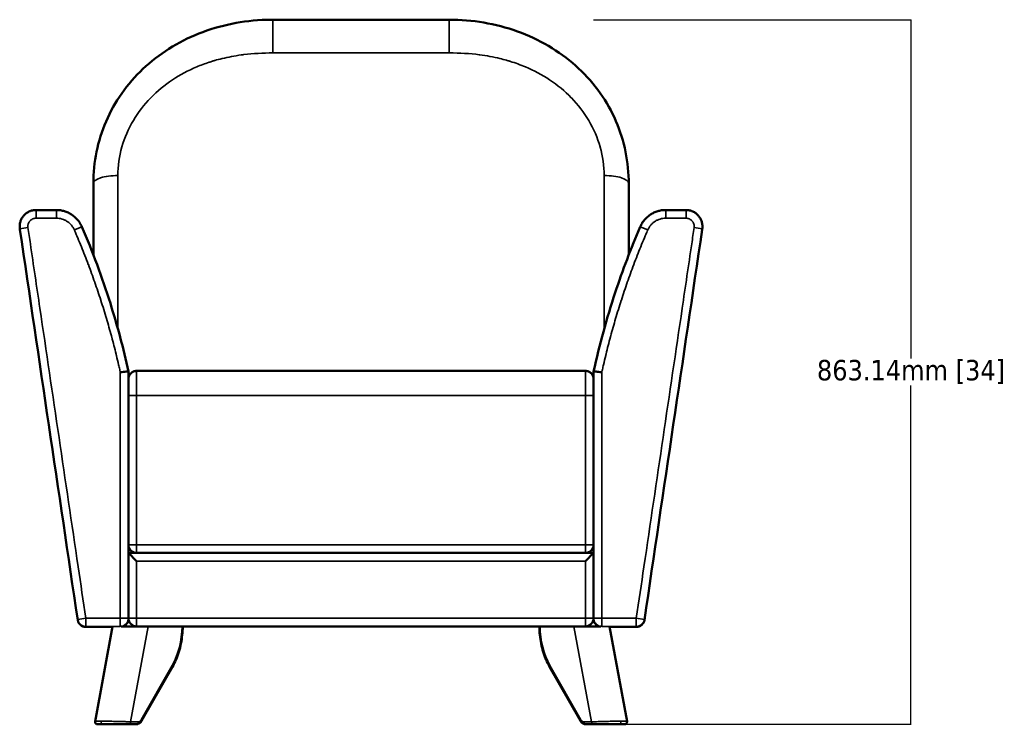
# Model space of a CAD drawing. Header units: millimetres. Extents: x -1141 to 1530, y 467 to 3069.
# Tile 1 of 6: x -1141 to 65, y 467 to 1331. Entities that reach past the tile are written whole.
import ezdxf

# ---------------------------------------------------------------- set-up
doc = ezdxf.new("R2010")
doc.units = ezdxf.units.MM
doc.layers.add('Visible (ANSI)', color=7, linetype='Continuous', lineweight=50)
doc.layers.add('Visible Narrow (ANSI)', color=7, linetype='Continuous', lineweight=35)
doc.styles.get("Standard").update_dxf_attribs({"font": 'tahoma.ttf'})
doc.dimstyles.get("Standard").update_dxf_attribs({"dimtxt": 25, "dimasz": 0.18, "dimexe": 0.18, "dimexo": 0.0625, "dimgap": 0.09, "dimtad": 0, "dimtih": 1, "dimtoh": 1, "dimzin": 0, "dimdsep": 46, "dimtxsty": 'Standard', "dimcen": 0.09, "dimadec": 0, "dimazin": 0, "dimtfac": 1, "dimtofl": 0, "dimtmove": 0, "dimatfit": 3, "dimfxl": 1, "dimtolj": 1, "dimtzin": 0, "dimarcsym": 0})

# ---------------------------------------------------------------- blocks, each defined once
blk = doc.blocks.new('*D5')
at = {"color": 0, "lineweight": -2, "transparency": 16777216}
for p, q in [((-438.3, 1330.6), (-48.9, 1330.6)), ((-49.1, 1330.4), (-49.1, 915.4)), ((-49.1, 467.6), (-49.1, 882.5)), ((-438.3, 467.4), (-48.9, 467.4))]:
    blk.add_line(p, q, dxfattribs=at)
at = {"color": 0, "transparency": 16777216}
for points in [[(-49.1, 1330.4), (-49.1, 1330.4), (-49.1, 1330.6)], [(-49.1, 467.6), (-49.1, 467.6), (-49.1, 467.4)]]:
    blk.add_solid(points, dxfattribs=at)
at = {"layer": 'Defpoints', "color": 0, "transparency": 16777216}
for p in [(-438.3, 1330.6), (-49.1, 1330.6), (-438.3, 467.4)]:
    blk.add_point(p, dxfattribs=at)
at = {"color": 0, "transparency": 16777216, "insert": (-49.1, 899), "char_height": 25, "attachment_point": 5}
blk.add_mtext('\\A1;863.14mm [34]', dxfattribs=at)

msp = doc.modelspace()

# ---------------------------------------------------------------- linework, layer by layer
at = {"layer": 'Visible (ANSI)'}
for p, q in [((-615.032, 1330.56), (-831.058, 1330.56)), ((-1051.058, 1042.419), (-1051.058, 1129.998)), ((-395.032, 1129.998), (-395.032, 1042.419)), ((-1141.346, 1076.298), (-1141.355, 1077.071)), ((-304.744, 1076.298), (-304.735, 1077.071)), ((-1008.045, 899.774), (-1008.045, 597.41)), ((-998.045, 900.313), (-448.045, 900.313)), ((-438.045, 899.774), (-438.045, 597.41)), ((-1008.045, 687.421), (-1008.045, 870.313)), ((-438.045, 870.313), (-438.045, 687.421)), ((-998.045, 667.421), (-1008.045, 677.421)), ((-1008.045, 677.421), (-438.045, 677.421)), ((-1008.045, 597.421), (-1008.045, 677.421)), ((-448.045, 677.421), (-998.045, 677.421)), ((-448.045, 667.421), (-438.045, 677.421)), ((-438.045, 677.421), (-438.045, 597.421)), ((-1008.045, 597.41), (-1008.045, 596.636)), ((-438.045, 597.41), (-438.045, 596.636)), ((-1060.404, 586.636), (-1027.572, 586.636)), ((-1048.976, 470.969), (-1027.44, 587.352)), ((-998.045, 587.421), (-1017.08, 587.421)), ((-448.045, 587.421), (-998.045, 587.421)), ((-448.045, 587.421), (-429.01, 587.421)), ((-418.65, 587.352), (-397.113, 470.967)), ((-385.686, 586.636), (-418.517, 586.636)), ((-992.014, 471.476), (-954.146, 537.845)), ((-454.076, 471.476), (-491.944, 537.845)), ((-1039.382, 467.421), (-1046.027, 467.421)), ((-1007.742, 467.421), (-1039.382, 467.421)), ((-998.346, 467.421), (-1007.742, 467.421)), ((-447.743, 467.421), (-438.348, 467.421)), ((-438.348, 467.421), (-406.708, 467.421)), ((-406.708, 467.421), (-400.063, 467.421))]:
    msp.add_line(p, q, dxfattribs=at)
for centre, start, end in [((-998.045, 687.421), 180, 270), ((-448.045, 687.421), 270, 0), ((-1060.404, 596.636), 188.421778, 270), ((-1018.045, 596.636), 292.860744, 0), ((-998.045, 597.421), 180, 270), ((-448.045, 597.421), 270, 0), ((-428.045, 596.636), 180, 247.139256), ((-385.686, 596.636), 270, 351.578222)]:
    msp.add_arc(centre, 10, start, end, dxfattribs=at)
for centre, major_axis, start_param, end_param in [((-1060.404, 596.636), (-9.892, -1.465), 6.28301011, 6.28318531), ((-385.686, 596.636), (9.892, -1.465), 0, 0.00017519)]:
    msp.add_ellipse(centre, major_axis=major_axis, ratio=0.08622294, start_param=start_param, end_param=end_param, dxfattribs=at)
for points, knots in [([(-1051.058, 1129.998), (-1051.058, 1143.068), (-1049.769, 1156.088), (-1044.615, 1181.538), (-1040.692, 1194.078), (-1030.372, 1218.038), (-1023.912, 1229.564), (-1008.773, 1251.074), (-1000.014, 1261.153), (-980.617, 1279.451), (-969.879, 1287.744), (-946.909, 1302.237), (-934.559, 1308.484), (-908.79, 1318.714), (-895.241, 1322.715), (-867.568, 1328.347), (-853.316, 1329.989), (-836.406, 1330.518), (-833.732, 1330.56), (-831.058, 1330.56)], [0, 0, 0, 0, 4.08142636, 4.08142636, 8.2143914, 8.2143914, 12.36506963, 12.36506963, 16.52465733, 16.52465733, 20.69972614, 20.69972614, 24.9034165, 24.9034165, 29.14485075, 29.14485075, 33.41902753, 33.41902753, 34.22114204, 34.22114204, 34.22114204, 34.22114204]), ([(-615.032, 1330.56), (-600.883, 1330.56), (-586.674, 1329.383), (-558.7, 1324.659), (-544.815, 1321.059), (-518.246, 1311.514), (-505.433, 1305.541), (-481.538, 1291.49), (-470.334, 1283.366), (-450.072, 1265.346), (-440.902, 1255.386), (-424.997, 1234.082), (-418.17, 1222.652), (-407.125, 1198.814), (-402.846, 1186.3), (-396.978, 1160.711), (-395.359, 1147.516), (-395.047, 1132.832), (-395.032, 1131.415), (-395.032, 1129.998)], [0, 0, 0, 0, 4.24454291, 4.24454291, 8.54242639, 8.54242639, 12.82575105, 12.82575105, 17.07476401, 17.07476401, 21.28485333, 21.28485333, 25.46375498, 25.46375498, 29.62492449, 29.62492449, 33.77698032, 33.77698032, 34.21966208, 34.21966208, 34.21966208, 34.21966208]), ([(-1141.356, 1077.183), (-1141.362, 1077.7), (-1141.348, 1078.225), (-1141.312, 1078.756), (-1141.265, 1079.456), (-1141.18, 1080.164), (-1141.054, 1080.88), (-1140.931, 1081.578), (-1140.768, 1082.284), (-1140.566, 1082.982), (-1140.176, 1084.326), (-1139.633, 1085.664), (-1138.943, 1086.938), (-1138.602, 1087.567), (-1138.224, 1088.183), (-1137.814, 1088.778), (-1137.415, 1089.355), (-1136.985, 1089.913), (-1136.526, 1090.446), (-1136.519, 1090.455), (-1136.509, 1090.466), (-1136.503, 1090.473), (-1136.472, 1090.509), (-1136.442, 1090.544), (-1136.411, 1090.58), (-1135.984, 1091.068), (-1135.521, 1091.549), (-1135.021, 1092.016), (-1134.763, 1092.258), (-1134.494, 1092.497), (-1134.216, 1092.73), (-1134.036, 1092.881), (-1133.851, 1093.031), (-1133.663, 1093.177), (-1133.566, 1093.253), (-1133.468, 1093.329), (-1133.368, 1093.403), (-1132.363, 1094.158), (-1131.249, 1094.845), (-1130.049, 1095.424), (-1129.931, 1095.481), (-1129.812, 1095.537), (-1129.693, 1095.592), (-1129.369, 1095.74), (-1129.039, 1095.881), (-1128.704, 1096.013), (-1128.371, 1096.145), (-1128.031, 1096.269), (-1127.688, 1096.383), (-1127.082, 1096.586), (-1126.466, 1096.759), (-1125.84, 1096.903), (-1125.766, 1096.92), (-1125.691, 1096.937), (-1125.616, 1096.953), (-1124.217, 1097.258), (-1122.779, 1097.412), (-1121.357, 1097.412)], [0.086943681, 0.086943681, 0.086943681, 0.086943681, 0.135411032, 0.135411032, 0.135411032, 0.199404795, 0.199404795, 0.199404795, 0.261849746, 0.261849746, 0.261849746, 0.382039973, 0.382039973, 0.382039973, 0.441402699, 0.441402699, 0.441402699, 0.499023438, 0.499023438, 0.499023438, 0.499999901, 0.499999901, 0.499999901, 0.504716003, 0.504716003, 0.504716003, 0.569686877, 0.569686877, 0.569686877, 0.603289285, 0.603289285, 0.603289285, 0.625, 0.625, 0.625, 0.636244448, 0.636244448, 0.636244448, 0.75, 0.75, 0.75, 0.76119733, 0.76119733, 0.76119733, 0.79154915, 0.79154915, 0.79154915, 0.821717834, 0.821717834, 0.821717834, 0.875, 0.875, 0.875, 0.881334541, 0.881334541, 0.881334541, 1, 1, 1, 1]), ([(-1096.357, 1097.412), (-1094.743, 1097.412), (-1093.097, 1097.297), (-1091.414, 1097.049), (-1089.818, 1096.815), (-1088.213, 1096.463), (-1086.605, 1095.981), (-1085.066, 1095.519), (-1083.538, 1094.942), (-1082.02, 1094.235), (-1081.282, 1093.891), (-1080.544, 1093.514), (-1079.817, 1093.109), (-1079.103, 1092.71), (-1078.401, 1092.285), (-1077.707, 1091.829), (-1076.363, 1090.944), (-1075.061, 1089.951), (-1073.819, 1088.847), (-1073.211, 1088.307), (-1072.617, 1087.741), (-1072.038, 1087.147), (-1071.466, 1086.559), (-1070.91, 1085.946), (-1070.374, 1085.308), (-1069.469, 1084.23), (-1068.621, 1083.086), (-1067.839, 1081.872), (-1067.724, 1081.694), (-1067.61, 1081.514), (-1067.498, 1081.333), (-1066.646, 1079.957), (-1065.88, 1078.499), (-1065.218, 1076.971)], [0, 0, 0, 0, 0.14402306, 0.14402306, 0.14402306, 0.28056038, 0.28056038, 0.28056038, 0.41132285, 0.41132285, 0.41132285, 0.47491616, 0.47491616, 0.47491616, 0.53734944, 0.53734944, 0.53734944, 0.6583031, 0.6583031, 0.6583031, 0.71750341, 0.71750341, 0.71750341, 0.77609045, 0.77609045, 0.77609045, 0.875, 0.875, 0.875, 0.88954656, 0.88954656, 0.88954656, 1, 1, 1, 1]), ([(-349.733, 1097.412), (-351.394, 1097.412), (-353.039, 1097.29), (-356.313, 1096.808), (-357.914, 1096.452), (-361.055, 1095.51), (-362.581, 1094.929), (-364.814, 1093.888), (-365.552, 1093.511), (-366.993, 1092.707), (-367.696, 1092.28), (-369.755, 1090.926), (-371.049, 1089.933), (-372.882, 1088.304), (-373.476, 1087.738), (-374.627, 1086.556), (-375.185, 1085.94), (-376.778, 1084.044), (-377.733, 1082.72), (-379.45, 1079.946), (-380.211, 1078.495), (-380.872, 1076.971)], [0, 0, 0, 0, 0.125, 0.125, 0.25, 0.25, 0.375, 0.375, 0.4375, 0.4375, 0.5, 0.5, 0.625, 0.625, 0.6875, 0.6875, 0.75, 0.75, 0.875, 0.875, 1, 1, 1, 1]), ([(-304.734, 1077.182), (-304.728, 1077.707), (-304.743, 1078.232), (-304.826, 1079.465), (-304.911, 1080.173), (-305.16, 1081.586), (-305.324, 1082.294), (-305.923, 1084.359), (-306.464, 1085.677), (-307.488, 1087.568), (-307.868, 1088.187), (-308.684, 1089.368), (-309.121, 1089.933), (-310.052, 1091.013), (-310.546, 1091.527), (-311.33, 1092.261), (-311.598, 1092.499), (-312.15, 1092.962), (-312.434, 1093.187), (-313.872, 1094.267), (-315.098, 1094.996), (-316.722, 1095.741), (-317.051, 1095.881), (-317.72, 1096.145), (-318.06, 1096.269), (-319.086, 1096.612), (-319.776, 1096.801), (-321.868, 1097.257), (-323.287, 1097.412), (-324.733, 1097.412)], [0.078850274, 0.078850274, 0.078850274, 0.078850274, 0.125, 0.125, 0.1875, 0.1875, 0.25, 0.25, 0.375, 0.375, 0.4375, 0.4375, 0.5, 0.5, 0.5625, 0.5625, 0.59375, 0.59375, 0.625, 0.625, 0.75, 0.75, 0.78125, 0.78125, 0.8125, 0.8125, 0.875, 0.875, 1, 1, 1, 1]), ([(-1141.346, 1076.298), (-1141.343, 1076.052), (-1141.336, 1075.812), (-1141.325, 1075.577), (-1141.291, 1074.865), (-1141.221, 1074.206), (-1141.131, 1073.599)], [0.9168874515, 0.9168874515, 0.9168874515, 0.9168874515, 0.9375, 0.9375, 0.9375, 1, 1, 1, 1]), ([(-1065.218, 1076.971), (-1051.975, 1046.335), (-1040.289, 1014.977), (-1021.632, 955.709), (-1014.215, 927.864), (-1008.045, 899.774)], [0, 0, 0, 0, 10.01279179, 10.01279179, 18.64063704, 18.64063704, 18.64063704, 18.64063704]), ([(-438.045, 899.774), (-430.885, 932.372), (-422.04, 964.647), (-402.539, 1023.643), (-392.283, 1050.572), (-380.872, 1076.971)], [0, 0, 0, 0, 10.01278213, 10.01278213, 18.64063742, 18.64063742, 18.64063742, 18.64063742]), ([(-1141.131, 1073.599), (-1129.156, 992.729), (-1117.351, 912.988), (-1105.713, 834.385), (-1093.728, 753.437), (-1081.922, 673.697), (-1070.296, 595.171)], [0, 0, 0, 0, 0.49265181, 0.49265181, 0.49265181, 1, 1, 1, 1]), ([(-304.959, 1073.599), (-316.767, 993.861), (-328.571, 914.123), (-352.182, 754.647), (-363.988, 674.909), (-375.794, 595.171)], [0, 0, 0, 0, 0.5, 0.5, 1, 1, 1, 1]), ([(-1018.045, 898.686), (-1018.04, 898.687), (-1018.035, 898.687), (-1016.698, 898.833), (-1015.379, 898.977), (-1012.969, 899.239), (-1011.892, 899.356), (-1010.072, 899.554), (-1009.344, 899.633), (-1008.571, 899.717), (-1008.368, 899.739), (-1008.108, 899.767), (-1008.045, 899.774), (-1008.045, 899.774)], [-0.00149716, -0.00149716, -0.00149716, -0.00149716, 0, 0, 0.40195752, 0.40195752, 0.78906355, 0.78906355, 1.17592664, 1.17592664, 1.38313483, 1.38313483, 1.57812312, 1.57812312, 1.57812312, 1.57812312]), ([(-998.045, 900.313), (-999.347, 900.313), (-1000.636, 900.059), (-1003.045, 899.071), (-1004.141, 898.346), (-1005.995, 896.518), (-1006.734, 895.431), (-1007.767, 893.006), (-1008.039, 891.686), (-1008.045, 890.339), (-1008.045, 890.325), (-1008.045, 890.312)], [1.57210269, 1.57210269, 1.57210269, 1.57210269, 1.96262963, 1.96262963, 2.35321927, 2.35321927, 2.74394651, 2.74394651, 3.14420538, 3.14420538, 3.14825315, 3.14825315, 3.14825315, 3.14825315]), ([(-438.045, 890.312), (-438.045, 890.325), (-438.045, 890.339), (-438.05, 891.686), (-438.322, 893.006), (-439.356, 895.431), (-440.095, 896.518), (-441.949, 898.346), (-443.045, 899.071), (-445.454, 900.059), (-446.743, 900.313), (-448.045, 900.313)], [-0.00404776, -0.00404776, -0.00404776, -0.00404776, 0, 0, 0.40025887, 0.40025887, 0.79098611, 0.79098611, 1.18157574, 1.18157574, 1.57210268, 1.57210268, 1.57210268, 1.57210268]), ([(-428.045, 898.686), (-428.05, 898.687), (-428.055, 898.687), (-429.392, 898.833), (-430.711, 898.977), (-433.121, 899.239), (-434.198, 899.356), (-436.018, 899.554), (-436.746, 899.633), (-437.519, 899.717), (-437.722, 899.739), (-437.982, 899.767), (-438.045, 899.774), (-438.045, 899.774)], [-1.57928353, -1.57928353, -1.57928353, -1.57928353, -1.5777867, -1.5777867, -1.17591559, -1.17591559, -0.78889278, -0.78889278, -0.40211287, -0.40211287, -0.19494922, -0.19494922, -0.00000285, -0.00000285, -0.00000285, -0.00000285]), ([(-954.146, 537.845), (-952.555, 540.633), (-951.099, 543.571), (-948.478, 549.693), (-947.314, 552.877), (-945.296, 559.436), (-944.443, 562.81), (-943.059, 569.689), (-942.529, 573.194), (-941.801, 580.272), (-941.604, 583.845), (-941.574, 587.421)], [4.021880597, 4.021880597, 4.021880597, 4.021880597, 4.157568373, 4.157568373, 4.29325615, 4.29325615, 4.428943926, 4.428943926, 4.564631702, 4.564631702, 4.700319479, 4.700319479, 4.700319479, 4.700319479]), ([(-504.516, 587.421), (-504.486, 583.845), (-504.289, 580.272), (-503.561, 573.194), (-503.031, 569.689), (-501.647, 562.81), (-500.793, 559.436), (-498.776, 552.877), (-497.611, 549.693), (-494.991, 543.571), (-493.535, 540.633), (-491.944, 537.845)], [1.582865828, 1.582865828, 1.582865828, 1.582865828, 1.718553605, 1.718553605, 1.854241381, 1.854241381, 1.989929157, 1.989929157, 2.125616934, 2.125616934, 2.26130471, 2.26130471, 2.26130471, 2.26130471]), ([(-1046.027, 467.421), (-1046.14, 467.421), (-1046.254, 467.428), (-1046.479, 467.453), (-1046.59, 467.472), (-1046.908, 467.546), (-1047.114, 467.617), (-1047.497, 467.798), (-1047.678, 467.908), (-1048.011, 468.162), (-1048.165, 468.307), (-1048.438, 468.625), (-1048.559, 468.799), (-1048.76, 469.167), (-1048.841, 469.362), (-1048.961, 469.763), (-1049, 469.972), (-1049.038, 470.442), (-1049.024, 470.709), (-1048.976, 470.967)], [0, 0, 0, 0, 0.034120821, 0.034120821, 0.067803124, 0.067803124, 0.132227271, 0.132227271, 0.195059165, 0.195059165, 0.257891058, 0.257891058, 0.320722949, 0.320722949, 0.383554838, 0.383554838, 0.446386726, 0.446386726, 0.52516707, 0.52516707, 0.52516707, 0.52516707]), ([(-998.346, 467.421), (-997.808, 467.421), (-997.27, 467.491), (-996.233, 467.758), (-995.736, 467.955), (-994.805, 468.45), (-994.372, 468.748), (-993.577, 469.419), (-993.215, 469.793), (-992.562, 470.596), (-992.271, 471.025), (-992.014, 471.476)], [3.141592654, 3.141592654, 3.141592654, 3.141592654, 3.317650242, 3.317650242, 3.493707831, 3.493707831, 3.66976542, 3.66976542, 3.845823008, 3.845823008, 4.021880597, 4.021880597, 4.021880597, 4.021880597]), ([(-454.076, 471.476), (-453.819, 471.025), (-453.528, 470.596), (-452.875, 469.793), (-452.513, 469.419), (-451.718, 468.748), (-451.285, 468.45), (-450.354, 467.955), (-449.857, 467.758), (-448.82, 467.491), (-448.282, 467.421), (-447.743, 467.421)], [2.26130471, 2.26130471, 2.26130471, 2.26130471, 2.437362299, 2.437362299, 2.613419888, 2.613419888, 2.789477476, 2.789477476, 2.965535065, 2.965535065, 3.141592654, 3.141592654, 3.141592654, 3.141592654]), ([(-397.113, 470.967), (-397.054, 470.649), (-397.048, 470.316), (-397.14, 469.674), (-397.24, 469.356), (-397.534, 468.776), (-397.731, 468.506), (-398.195, 468.051), (-398.468, 467.86), (-399.054, 467.577), (-399.374, 467.483), (-399.818, 467.429), (-399.941, 467.421), (-400.063, 467.421)], [0, 0, 0, 0, 0.097157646, 0.097157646, 0.194686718, 0.194686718, 0.292202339, 0.292202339, 0.389718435, 0.389718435, 0.487234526, 0.487234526, 0.523942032, 0.523942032, 0.523942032, 0.523942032])]:
    msp.add_open_spline(points, degree=3, knots=knots, dxfattribs=at)
for points in [[(-1121.357, 1097.412), (-1113.024, 1097.412), (-1104.687, 1097.412), (-1096.357, 1097.412)], [(-324.733, 1097.412), (-333.066, 1097.412), (-341.402, 1097.412), (-349.733, 1097.412)]]:
    msp.add_open_spline(points, degree=3, dxfattribs=at)
msp.add_rational_spline([(-304.744, 1076.298), (-304.754, 1075.401), (-304.825, 1074.501), (-304.959, 1073.599)], [0.999999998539, 0.999999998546, 0.999999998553, 0.99999999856], degree=3, dxfattribs=at)
at = {"layer": 'Visible Narrow (ANSI)'}
for p, q in [((-831.058, 1289.863), (-831.058, 1330.56)), ((-615.032, 1289.863), (-615.032, 1330.56)), ((-615.032, 1289.863), (-831.058, 1289.863)), ((-1021.058, 1139.649), (-1021.058, 952.085)), ((-425.032, 952.085), (-425.032, 1139.649)), ((-1121.357, 1087.412), (-1121.357, 1097.412)), ((-1096.357, 1087.412), (-1096.357, 1097.412)), ((-349.733, 1087.412), (-349.733, 1097.412)), ((-324.733, 1087.412), (-324.733, 1097.412)), ((-1131.249, 1075.947), (-1141.141, 1074.482)), ((-1141.141, 1074.482), (-1141.131, 1073.599)), ((-1065.218, 1076.971), (-1074.393, 1072.994)), ((-371.697, 1072.994), (-380.872, 1076.971)), ((-314.841, 1075.947), (-304.948, 1074.482)), ((-304.948, 1074.482), (-304.959, 1073.599)), ((-1018.045, 597.41), (-1018.045, 898.686)), ((-998.045, 870.313), (-998.045, 900.313)), ((-448.045, 900.313), (-448.045, 870.313)), ((-428.045, 597.41), (-428.045, 898.686)), ((-1008.045, 870.313), (-998.045, 870.313)), ((-998.045, 870.313), (-998.045, 687.421)), ((-448.045, 870.313), (-998.045, 870.313)), ((-448.045, 870.313), (-438.045, 870.313)), ((-448.045, 687.421), (-448.045, 870.313)), ((-1008.045, 687.421), (-998.045, 687.421)), ((-998.045, 677.421), (-998.045, 687.421)), ((-998.045, 687.421), (-448.045, 687.421)), ((-438.045, 687.421), (-448.045, 687.421)), ((-448.045, 677.421), (-448.045, 687.421)), ((-448.045, 667.421), (-998.045, 667.421)), ((-998.045, 667.421), (-998.045, 597.421)), ((-448.045, 597.421), (-448.045, 667.421)), ((-1070.296, 595.171), (-1070.287, 595.945)), ((-1060.395, 597.41), (-1070.287, 595.945)), ((-1060.395, 597.41), (-1060.395, 587.41)), ((-1060.395, 597.41), (-1018.045, 597.41)), ((-1008.045, 597.41), (-1018.045, 597.41)), ((-1018.045, 587.41), (-1018.045, 597.41)), ((-1008.045, 597.421), (-998.045, 597.421)), ((-998.045, 587.421), (-998.045, 597.421)), ((-998.045, 597.421), (-448.045, 597.421)), ((-448.045, 597.421), (-438.045, 597.421)), ((-448.045, 587.421), (-448.045, 597.421)), ((-438.045, 597.41), (-428.045, 597.41)), ((-428.045, 587.41), (-428.045, 597.41)), ((-385.695, 597.41), (-428.045, 597.41)), ((-385.695, 597.41), (-375.803, 595.945)), ((-385.695, 597.41), (-385.695, 587.41)), ((-375.794, 595.171), (-375.803, 595.945)), ((-1060.395, 587.41), (-1060.404, 586.636)), ((-1060.404, 586.636), (-1027.572, 586.636)), ((-1018.045, 587.41), (-1060.395, 587.41)), ((-1018.045, 587.374), (-1018.045, 587.41)), ((-983.922, 587.421), (-1005.572, 470.421)), ((-462.168, 587.421), (-440.518, 470.421)), ((-428.045, 587.41), (-385.695, 587.41)), ((-428.045, 587.374), (-428.045, 587.41)), ((-385.686, 586.636), (-418.517, 586.636)), ((-385.695, 587.41), (-385.686, 586.636)), ((-992.45, 472.963), (-954.582, 539.332)), ((-453.64, 472.963), (-491.508, 539.332)), ((-1005.572, 470.421), (-996.177, 470.421)), ((-440.518, 470.421), (-449.913, 470.421))]:
    msp.add_line(p, q, dxfattribs=at)
for centre, major_axis, ratio, start_param, end_param in [((-1021.058, 1129.998), (-30, 0), 0.32172292, 4.71238898, 6.28318531), ((-425.032, 1129.998), (30, 0), 0.32172292, 0, 1.57079633), ((-1060.404, 596.636), (-9.999, 0.119), 0.99999939, 0.15887003, 1.58269359), ((-1060.395, 597.41), (-9.999, 0.119), 0.99999939, 0.15889815, 1.58269757), ((-1018.045, 597.41), (10, 0), 0.99999939, 4.71238898, 6.28318531), ((-1018.045, 596.636), (10, 0), 0.99999939, 5.11138281, 6.28318532), ((-428.045, 597.41), (-10, 0), 0.99999939, 0, 1.57079633), ((-428.045, 596.636), (-10, 0), 0.99999939, 0, 1.1718025), ((-385.695, 597.41), (9.999, 0.119), 0.99999939, 4.70048774, 6.12428716), ((-385.686, 596.636), (9.999, 0.119), 0.99999939, 4.70049171, 6.12431528), ((-995.577, 588.376), (0, 77), 0.6906024, 4.0218806, 4.6999947), ((-450.513, 588.376), (0, 77), 0.6906024, 1.58319061, 2.26130471), ((-956.751, 539.332), (2.606, -1.487), 0.46064925, 0, 0.89158984), ((-489.338, 539.332), (-2.606, -1.487), 0.46064925, 5.39159547, 6.28318531), ((-1039.382, 470.421), (0, -3), 0.6906024, 4.45058959, 6.28318531), ((-996.177, 477.421), (0, -7), 0.6906024, 0, 0.88028794), ((-994.62, 472.963), (2.606, -1.487), 0.46064925, 0, 0.89158984), ((-451.47, 472.963), (-2.606, -1.487), 0.46064925, 5.39159547, 6.28318531), ((-449.913, 477.421), (0, -7), 0.6906024, 5.40289736, 6.28318531), ((-406.708, 470.421), (0, -3), 0.6906024, 0, 1.83259571), ((-1007.742, 470.421), (0, -3), 0.72323463, 0, 1.57079633), ((-998.346, 470.421), (0, -3), 0.72323463, 0, 1.57079633), ((-447.743, 470.421), (0, -3), 0.72323463, 4.71238898, 6.28318531), ((-438.348, 470.421), (0, -3), 0.72323463, 4.71238898, 6.28318531)]:
    msp.add_ellipse(centre, major_axis=major_axis, ratio=ratio, start_param=start_param, end_param=end_param, dxfattribs=at)
for points, knots in [([(-831.058, 1289.863), (-843.5, 1289.863), (-855.32, 1289.175), (-866.518, 1287.797), (-866.538, 1287.794), (-866.56, 1287.792), (-866.581, 1287.789), (-866.624, 1287.784), (-866.667, 1287.778), (-866.709, 1287.773), (-866.795, 1287.763), (-866.88, 1287.752), (-866.965, 1287.741), (-867.306, 1287.699), (-867.646, 1287.656), (-867.986, 1287.612), (-868.666, 1287.524), (-869.344, 1287.434), (-870.02, 1287.341), (-878.024, 1286.242), (-885.783, 1284.779), (-893.315, 1282.953), (-896.326, 1282.223), (-899.299, 1281.435), (-902.231, 1280.589), (-902.27, 1280.578), (-902.316, 1280.564), (-902.36, 1280.552), (-902.447, 1280.526), (-902.534, 1280.501), (-902.621, 1280.476), (-902.794, 1280.426), (-902.968, 1280.375), (-903.141, 1280.324), (-903.835, 1280.12), (-904.526, 1279.914), (-905.215, 1279.704), (-906.593, 1279.284), (-907.962, 1278.852), (-909.32, 1278.407), (-914.479, 1276.717), (-919.497, 1274.843), (-924.378, 1272.786), (-934.904, 1268.351), (-944.792, 1263.074), (-954.031, 1256.943), (-954.049, 1256.931), (-954.065, 1256.92), (-954.084, 1256.908), (-963.829, 1250.436), (-972.662, 1243.14), (-980.582, 1235.021), (-980.613, 1234.989), (-980.643, 1234.959), (-980.675, 1234.925), (-988.965, 1226.413), (-996.066, 1217.193), (-1001.978, 1207.268), (-1002.001, 1207.229), (-1002.023, 1207.191), (-1002.047, 1207.151), (-1008.167, 1196.853), (-1012.836, 1186.091), (-1016.055, 1174.866), (-1016.067, 1174.822), (-1016.079, 1174.779), (-1016.092, 1174.733), (-1019.403, 1163.141), (-1021.058, 1151.446), (-1021.058, 1139.649)], [0, 0, 0, 0, 0.14282227, 0.14282227, 0.14282227, 0.14306641, 0.14306641, 0.14306641, 0.14355469, 0.14355469, 0.14355469, 0.14453125, 0.14453125, 0.14453125, 0.1484375, 0.1484375, 0.1484375, 0.15625, 0.15625, 0.15625, 0.24869338, 0.24869338, 0.24869338, 0.28564453, 0.28564453, 0.28564453, 0.28613281, 0.28613281, 0.28613281, 0.28710937, 0.28710937, 0.28710937, 0.2890625, 0.2890625, 0.2890625, 0.296875, 0.296875, 0.296875, 0.3125, 0.3125, 0.3125, 0.37182731, 0.37182731, 0.37182731, 0.49975586, 0.49975586, 0.49975586, 0.5, 0.5, 0.5, 0.62451172, 0.62451172, 0.62451172, 0.625, 0.625, 0.625, 0.74951172, 0.74951172, 0.74951172, 0.75, 0.75, 0.75, 0.87451172, 0.87451172, 0.87451172, 0.875, 0.875, 0.875, 1, 1, 1, 1]), ([(-425.032, 1139.649), (-425.032, 1151.399), (-426.674, 1163.048), (-429.959, 1174.598), (-429.972, 1174.643), (-429.985, 1174.689), (-429.998, 1174.733), (-433.204, 1185.961), (-437.862, 1196.727), (-443.971, 1207.03), (-443.995, 1207.07), (-444.02, 1207.112), (-444.043, 1207.151), (-449.944, 1217.081), (-457.036, 1226.306), (-465.317, 1234.825), (-465.35, 1234.859), (-465.384, 1234.893), (-465.415, 1234.925), (-473.342, 1243.066), (-482.187, 1250.381), (-491.948, 1256.87), (-491.967, 1256.882), (-491.988, 1256.896), (-492.006, 1256.908), (-501.256, 1263.051), (-511.162, 1268.339), (-521.713, 1272.784), (-527.628, 1275.276), (-533.744, 1277.5), (-540.069, 1279.456), (-540.155, 1279.483), (-540.245, 1279.511), (-540.323, 1279.535), (-540.4, 1279.558), (-540.477, 1279.582), (-540.554, 1279.606), (-540.709, 1279.653), (-540.863, 1279.7), (-541.018, 1279.747), (-542.256, 1280.124), (-543.501, 1280.49), (-544.753, 1280.845), (-547.395, 1281.595), (-550.069, 1282.298), (-552.775, 1282.953), (-560.807, 1284.901), (-569.102, 1286.436), (-577.678, 1287.557), (-577.721, 1287.562), (-577.765, 1287.568), (-577.803, 1287.573), (-577.842, 1287.578), (-577.88, 1287.583), (-577.918, 1287.588), (-577.995, 1287.598), (-578.071, 1287.608), (-578.147, 1287.617), (-589.775, 1289.115), (-602.069, 1289.863), (-615.032, 1289.863)], [0, 0, 0, 0, 0.12451172, 0.12451172, 0.12451172, 0.125, 0.125, 0.125, 0.24951172, 0.24951172, 0.24951172, 0.25, 0.25, 0.25, 0.37451172, 0.37451172, 0.37451172, 0.375, 0.375, 0.375, 0.49975586, 0.49975586, 0.49975586, 0.5, 0.5, 0.5, 0.62765403, 0.62765403, 0.62765403, 0.69921875, 0.69921875, 0.69921875, 0.70019531, 0.70019531, 0.70019531, 0.70117188, 0.70117188, 0.70117188, 0.703125, 0.703125, 0.703125, 0.71875, 0.71875, 0.71875, 0.75171728, 0.75171728, 0.75171728, 0.84960938, 0.84960938, 0.84960938, 0.85009766, 0.85009766, 0.85009766, 0.85058594, 0.85058594, 0.85058594, 0.8515625, 0.8515625, 0.8515625, 1, 1, 1, 1]), ([(-1121.357, 1087.412), (-1122.08, 1087.412), (-1122.79, 1087.334), (-1123.487, 1087.182), (-1123.835, 1087.106), (-1124.181, 1087.012), (-1124.523, 1086.898), (-1124.694, 1086.84), (-1124.864, 1086.779), (-1125.031, 1086.713), (-1125.198, 1086.647), (-1125.363, 1086.576), (-1125.525, 1086.502), (-1126.175, 1086.204), (-1126.787, 1085.84), (-1127.363, 1085.408), (-1127.507, 1085.299), (-1127.648, 1085.187), (-1127.786, 1085.071), (-1127.924, 1084.955), (-1128.058, 1084.836), (-1128.189, 1084.714), (-1128.45, 1084.47), (-1128.697, 1084.212), (-1128.93, 1083.942), (-1129.163, 1083.673), (-1129.381, 1083.39), (-1129.585, 1083.095), (-1129.789, 1082.799), (-1129.979, 1082.49), (-1130.15, 1082.175), (-1130.491, 1081.545), (-1130.762, 1080.885), (-1130.961, 1080.197), (-1131.061, 1079.853), (-1131.143, 1079.499), (-1131.206, 1079.146), (-1131.268, 1078.792), (-1131.311, 1078.438), (-1131.334, 1078.084), (-1131.382, 1077.374), (-1131.355, 1076.662), (-1131.249, 1075.947)], [0, 0, 0, 0, 0.0021379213, 0.0021379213, 0.0021379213, 0.003206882, 0.003206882, 0.003206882, 0.0037413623, 0.0037413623, 0.0037413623, 0.0042758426, 0.0042758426, 0.0042758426, 0.0064137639, 0.0064137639, 0.0064137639, 0.0069482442, 0.0069482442, 0.0069482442, 0.0074827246, 0.0074827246, 0.0074827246, 0.0085516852, 0.0085516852, 0.0085516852, 0.0096206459, 0.0096206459, 0.0096206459, 0.0106896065, 0.0106896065, 0.0106896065, 0.0128275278, 0.0128275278, 0.0128275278, 0.0138964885, 0.0138964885, 0.0138964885, 0.0149654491, 0.0149654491, 0.0149654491, 0.0171033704, 0.0171033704, 0.0171033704, 0.0171033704]), ([(-1074.393, 1072.994), (-1074.858, 1074.066), (-1075.395, 1075.091), (-1076.002, 1076.071), (-1076.608, 1077.051), (-1077.283, 1077.986), (-1078.03, 1078.874), (-1078.403, 1079.319), (-1078.796, 1079.753), (-1079.202, 1080.17), (-1079.608, 1080.587), (-1080.028, 1080.987), (-1080.459, 1081.37), (-1081.323, 1082.138), (-1082.237, 1082.839), (-1083.202, 1083.474), (-1083.685, 1083.791), (-1084.18, 1084.092), (-1084.689, 1084.376), (-1085.198, 1084.659), (-1085.719, 1084.926), (-1086.245, 1085.171), (-1087.297, 1085.661), (-1088.374, 1086.071), (-1089.479, 1086.403), (-1090.583, 1086.734), (-1091.714, 1086.986), (-1092.87, 1087.156), (-1094.026, 1087.326), (-1095.188, 1087.412), (-1096.357, 1087.412)], [0.0000000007, 0.0000000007, 0.0000000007, 0.0000000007, 0.0034562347, 0.0034562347, 0.0034562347, 0.0069124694, 0.0069124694, 0.0069124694, 0.0086405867, 0.0086405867, 0.0086405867, 0.0103687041, 0.0103687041, 0.0103687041, 0.0138249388, 0.0138249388, 0.0138249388, 0.0155530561, 0.0155530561, 0.0155530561, 0.0172811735, 0.0172811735, 0.0172811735, 0.0207374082, 0.0207374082, 0.0207374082, 0.0241936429, 0.0241936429, 0.0241936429, 0.0276498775, 0.0276498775, 0.0276498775, 0.0276498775]), ([(-371.697, 1072.994), (-371.232, 1074.066), (-370.695, 1075.091), (-370.088, 1076.071), (-369.482, 1077.051), (-368.807, 1077.986), (-368.06, 1078.874), (-367.687, 1079.319), (-367.294, 1079.753), (-366.887, 1080.17), (-366.481, 1080.587), (-366.062, 1080.987), (-365.63, 1081.37), (-364.767, 1082.138), (-363.853, 1082.839), (-362.888, 1083.474), (-362.405, 1083.791), (-361.909, 1084.092), (-361.401, 1084.376), (-360.892, 1084.659), (-360.371, 1084.926), (-359.845, 1085.171), (-358.793, 1085.661), (-357.715, 1086.071), (-356.611, 1086.403), (-355.507, 1086.734), (-354.376, 1086.986), (-353.22, 1087.156), (-352.064, 1087.326), (-350.902, 1087.412), (-349.733, 1087.412)], [0.0000000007, 0.0000000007, 0.0000000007, 0.0000000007, 0.0034562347, 0.0034562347, 0.0034562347, 0.0069124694, 0.0069124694, 0.0069124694, 0.0086405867, 0.0086405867, 0.0086405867, 0.0103687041, 0.0103687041, 0.0103687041, 0.0138249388, 0.0138249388, 0.0138249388, 0.0155530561, 0.0155530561, 0.0155530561, 0.0172811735, 0.0172811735, 0.0172811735, 0.0207374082, 0.0207374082, 0.0207374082, 0.0241936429, 0.0241936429, 0.0241936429, 0.0276498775, 0.0276498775, 0.0276498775, 0.0276498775]), ([(-324.733, 1087.412), (-324.01, 1087.412), (-323.3, 1087.334), (-322.603, 1087.182), (-322.255, 1087.106), (-321.909, 1087.012), (-321.567, 1086.898), (-321.396, 1086.84), (-321.226, 1086.779), (-321.059, 1086.713), (-320.892, 1086.647), (-320.727, 1086.576), (-320.565, 1086.502), (-319.915, 1086.204), (-319.302, 1085.84), (-318.727, 1085.408), (-318.583, 1085.299), (-318.441, 1085.187), (-318.304, 1085.071), (-318.166, 1084.955), (-318.031, 1084.836), (-317.901, 1084.714), (-317.639, 1084.47), (-317.393, 1084.212), (-317.16, 1083.942), (-316.927, 1083.673), (-316.709, 1083.39), (-316.504, 1083.095), (-316.3, 1082.799), (-316.111, 1082.49), (-315.94, 1082.175), (-315.599, 1081.545), (-315.328, 1080.885), (-315.128, 1080.197), (-315.029, 1079.853), (-314.946, 1079.499), (-314.884, 1079.146), (-314.822, 1078.792), (-314.779, 1078.438), (-314.755, 1078.084), (-314.708, 1077.374), (-314.735, 1076.662), (-314.841, 1075.947)], [0, 0, 0, 0, 0.0021379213, 0.0021379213, 0.0021379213, 0.003206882, 0.003206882, 0.003206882, 0.0037413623, 0.0037413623, 0.0037413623, 0.0042758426, 0.0042758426, 0.0042758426, 0.0064137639, 0.0064137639, 0.0064137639, 0.0069482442, 0.0069482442, 0.0069482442, 0.0074827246, 0.0074827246, 0.0074827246, 0.0085516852, 0.0085516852, 0.0085516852, 0.0096206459, 0.0096206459, 0.0096206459, 0.0106896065, 0.0106896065, 0.0106896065, 0.0128275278, 0.0128275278, 0.0128275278, 0.0138964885, 0.0138964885, 0.0138964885, 0.0149654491, 0.0149654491, 0.0149654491, 0.0171033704, 0.0171033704, 0.0171033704, 0.0171033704]), ([(-1131.249, 1075.947), (-1130.273, 1069.352), (-1129.296, 1062.758), (-1124.414, 1029.784), (-1120.508, 1003.405), (-1100.979, 871.509), (-1085.356, 765.993), (-1066.62, 639.454), (-1063.507, 618.432), (-1060.395, 597.41)], [0, 0, 0, 0, 0.02, 0.02, 0.1, 0.1, 0.42, 0.42, 0.483753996, 0.483753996, 0.483753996, 0.483753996]), ([(-314.841, 1075.947), (-315.817, 1069.352), (-316.794, 1062.758), (-321.676, 1029.784), (-325.582, 1003.405), (-345.111, 871.509), (-360.734, 765.993), (-379.47, 639.454), (-382.582, 618.432), (-385.695, 597.41)], [0, 0, 0, 0, 0.02, 0.02, 0.1, 0.1, 0.42, 0.42, 0.483753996, 0.483753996, 0.483753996, 0.483753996]), ([(-1018.045, 898.686), (-1018.097, 898.923), (-1018.149, 899.159), (-1018.202, 899.395), (-1018.412, 900.345), (-1018.624, 901.295), (-1018.837, 902.244), (-1019.264, 904.143), (-1019.696, 906.04), (-1020.134, 907.936), (-1021.01, 911.729), (-1021.909, 915.516), (-1022.831, 919.296), (-1022.972, 919.872), (-1023.113, 920.448), (-1023.254, 921.024), (-1024.971, 928.006), (-1026.765, 934.967), (-1028.637, 941.907), (-1028.756, 942.346), (-1028.875, 942.786), (-1028.994, 943.225), (-1030.912, 950.295), (-1032.911, 957.344), (-1034.991, 964.372), (-1037.201, 971.835), (-1039.501, 979.271), (-1041.89, 986.677), (-1041.945, 986.847), (-1042, 987.018), (-1042.055, 987.189), (-1044.394, 994.422), (-1046.818, 1001.627), (-1049.327, 1008.804), (-1049.341, 1008.843), (-1049.355, 1008.882), (-1049.368, 1008.921), (-1051.893, 1016.137), (-1054.504, 1023.325), (-1057.2, 1030.478), (-1057.234, 1030.569), (-1057.268, 1030.659), (-1057.302, 1030.749), (-1060.049, 1038.03), (-1062.883, 1045.277), (-1065.805, 1052.489), (-1067.266, 1056.095), (-1068.749, 1059.692), (-1070.255, 1063.28), (-1071.007, 1065.074), (-1071.765, 1066.866), (-1072.529, 1068.656), (-1072.911, 1069.551), (-1073.294, 1070.445), (-1073.679, 1071.339), (-1073.871, 1071.786), (-1074.064, 1072.232), (-1074.257, 1072.679), (-1074.302, 1072.784), (-1074.348, 1072.889), (-1074.393, 1072.994)], [0, 0, 0, 0, 0.000726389, 0.000726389, 0.000726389, 0.003645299, 0.003645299, 0.003645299, 0.009483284, 0.009483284, 0.009483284, 0.021159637, 0.021159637, 0.021159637, 0.022939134, 0.022939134, 0.022939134, 0.044512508, 0.044512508, 0.044512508, 0.045878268, 0.045878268, 0.045878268, 0.067865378, 0.067865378, 0.067865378, 0.091218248, 0.091218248, 0.091218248, 0.091756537, 0.091756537, 0.091756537, 0.114571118, 0.114571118, 0.114571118, 0.114695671, 0.114695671, 0.114695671, 0.137634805, 0.137634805, 0.137634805, 0.137923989, 0.137923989, 0.137923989, 0.16127689, 0.16127689, 0.16127689, 0.17295331, 0.17295331, 0.17295331, 0.178791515, 0.178791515, 0.178791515, 0.181710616, 0.181710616, 0.181710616, 0.183170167, 0.183170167, 0.183170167, 0.183513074, 0.183513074, 0.183513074, 0.183513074]), ([(-428.045, 898.686), (-427.993, 898.923), (-427.94, 899.159), (-427.888, 899.395), (-427.678, 900.345), (-427.466, 901.295), (-427.253, 902.244), (-426.826, 904.143), (-426.394, 906.04), (-425.956, 907.936), (-425.08, 911.729), (-424.181, 915.516), (-423.259, 919.296), (-423.118, 919.872), (-422.977, 920.448), (-422.835, 921.024), (-421.119, 928.006), (-419.325, 934.967), (-417.453, 941.907), (-417.334, 942.346), (-417.215, 942.786), (-417.096, 943.225), (-415.178, 950.295), (-413.179, 957.344), (-411.099, 964.372), (-408.889, 971.835), (-406.589, 979.271), (-404.2, 986.677), (-404.145, 986.847), (-404.09, 987.018), (-404.035, 987.189), (-401.696, 994.422), (-399.272, 1001.627), (-396.763, 1008.804), (-396.749, 1008.843), (-396.735, 1008.882), (-396.721, 1008.921), (-394.197, 1016.137), (-391.586, 1023.325), (-388.89, 1030.478), (-388.856, 1030.569), (-388.822, 1030.659), (-388.788, 1030.749), (-386.041, 1038.03), (-383.207, 1045.277), (-380.285, 1052.489), (-378.824, 1056.095), (-377.34, 1059.692), (-375.835, 1063.28), (-375.083, 1065.074), (-374.324, 1066.866), (-373.561, 1068.656), (-373.179, 1069.551), (-372.796, 1070.445), (-372.411, 1071.339), (-372.219, 1071.786), (-372.026, 1072.232), (-371.833, 1072.679), (-371.788, 1072.784), (-371.742, 1072.889), (-371.697, 1072.994)], [0, 0, 0, 0, 0.000726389, 0.000726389, 0.000726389, 0.003645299, 0.003645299, 0.003645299, 0.009483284, 0.009483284, 0.009483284, 0.021159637, 0.021159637, 0.021159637, 0.022939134, 0.022939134, 0.022939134, 0.044512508, 0.044512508, 0.044512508, 0.045878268, 0.045878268, 0.045878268, 0.067865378, 0.067865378, 0.067865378, 0.091218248, 0.091218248, 0.091218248, 0.091756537, 0.091756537, 0.091756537, 0.114571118, 0.114571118, 0.114571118, 0.114695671, 0.114695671, 0.114695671, 0.137634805, 0.137634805, 0.137634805, 0.137923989, 0.137923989, 0.137923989, 0.16127689, 0.16127689, 0.16127689, 0.17295331, 0.17295331, 0.17295331, 0.178791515, 0.178791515, 0.178791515, 0.181710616, 0.181710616, 0.181710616, 0.183170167, 0.183170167, 0.183170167, 0.183513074, 0.183513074, 0.183513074, 0.183513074]), ([(-1048.976, 470.967), (-1048.976, 470.968), (-1048.976, 470.968), (-1048.976, 470.969), (-1048.976, 470.969), (-1048.976, 470.97), (-1048.975, 470.97), (-1048.967, 470.99), (-1048.91, 471.008), (-1048.811, 471.025), (-1048.722, 471.04), (-1048.597, 471.054), (-1048.441, 471.067), (-1048.434, 471.067), (-1048.428, 471.068), (-1048.421, 471.068), (-1048.41, 471.069), (-1048.399, 471.07), (-1048.387, 471.071), (-1048.201, 471.086), (-1047.973, 471.099), (-1047.706, 471.111), (-1047.482, 471.121), (-1047.23, 471.13), (-1046.953, 471.139), (-1046.942, 471.139), (-1046.931, 471.139), (-1046.92, 471.14), (-1046.899, 471.14), (-1046.878, 471.141), (-1046.857, 471.141), (-1046.836, 471.142), (-1046.815, 471.143), (-1046.794, 471.143), (-1046.171, 471.16), (-1045.425, 471.174), (-1044.57, 471.183), (-1044.527, 471.183), (-1044.484, 471.184), (-1044.441, 471.184), (-1043.532, 471.193), (-1042.506, 471.198), (-1041.384, 471.198)], [0.49637817, 0.49637817, 0.49637817, 0.49637817, 0.498046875, 0.498046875, 0.498046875, 0.5, 0.5, 0.5, 0.5625, 0.5625, 0.5625, 0.61876428, 0.61876428, 0.61876428, 0.62109375, 0.62109375, 0.62109375, 0.625, 0.625, 0.625, 0.6875, 0.6875, 0.6875, 0.740104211, 0.740104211, 0.740104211, 0.7421875, 0.7421875, 0.7421875, 0.74609375, 0.74609375, 0.74609375, 0.75, 0.75, 0.75, 0.869032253, 0.869032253, 0.869032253, 0.875, 0.875, 0.875, 1, 1, 1, 1]), ([(-1041.384, 471.198), (-1040.208, 471.198), (-1038.911, 471.193), (-1037.515, 471.183), (-1036.442, 471.175), (-1035.311, 471.164), (-1034.132, 471.151), (-1034.042, 471.15), (-1033.951, 471.149), (-1033.86, 471.148), (-1033.769, 471.147), (-1033.677, 471.145), (-1033.587, 471.144), (-1033.43, 471.143), (-1033.273, 471.141), (-1033.115, 471.139), (-1032.546, 471.131), (-1031.966, 471.124), (-1031.376, 471.115), (-1030.998, 471.11), (-1030.616, 471.104), (-1030.23, 471.098), (-1030.037, 471.095), (-1029.843, 471.092), (-1029.649, 471.089), (-1029.551, 471.087), (-1029.453, 471.085), (-1029.356, 471.084), (-1029.307, 471.083), (-1029.258, 471.082), (-1029.209, 471.081), (-1029.184, 471.081), (-1029.159, 471.081), (-1029.135, 471.08), (-1029.11, 471.08), (-1029.084, 471.079), (-1029.061, 471.079), (-1028.826, 471.075), (-1028.589, 471.071), (-1028.35, 471.067), (-1027.082, 471.045), (-1025.77, 471.02), (-1024.428, 470.992)], [0, 0, 0, 0, 0.26500848, 0.26500848, 0.26500848, 0.46875, 0.46875, 0.46875, 0.484375, 0.484375, 0.484375, 0.5, 0.5, 0.5, 0.52724484, 0.52724484, 0.52724484, 0.625, 0.625, 0.625, 0.6875, 0.6875, 0.6875, 0.71875, 0.71875, 0.71875, 0.734375, 0.734375, 0.734375, 0.7421875, 0.7421875, 0.7421875, 0.74609375, 0.74609375, 0.74609375, 0.75, 0.75, 0.75, 0.78958141, 0.78958141, 0.78958141, 1, 1, 1, 1]), ([(-1024.428, 470.992), (-1024.09, 470.985), (-1023.749, 470.978), (-1023.405, 470.97), (-1022.907, 470.959), (-1022.402, 470.948), (-1021.893, 470.936), (-1021.463, 470.927), (-1021.03, 470.916), (-1020.594, 470.906), (-1020.376, 470.901), (-1020.157, 470.895), (-1019.938, 470.89), (-1019.828, 470.887), (-1019.718, 470.884), (-1019.608, 470.882), (-1019.553, 470.88), (-1019.498, 470.879), (-1019.443, 470.877), (-1019.416, 470.877), (-1019.388, 470.876), (-1019.361, 470.875), (-1019.333, 470.875), (-1019.304, 470.874), (-1019.278, 470.873), (-1019.011, 470.867), (-1018.741, 470.86), (-1018.47, 470.853), (-1017.915, 470.838), (-1017.351, 470.823), (-1016.782, 470.807), (-1016.04, 470.787), (-1015.288, 470.765), (-1014.531, 470.743), (-1014.477, 470.741), (-1014.423, 470.739), (-1014.369, 470.738), (-1014.341, 470.737), (-1014.314, 470.736), (-1014.287, 470.735), (-1014.267, 470.735), (-1014.247, 470.734), (-1014.226, 470.733), (-1014.22, 470.733), (-1014.212, 470.733), (-1014.206, 470.733), (-1014.05, 470.728), (-1013.893, 470.723), (-1013.734, 470.718), (-1013.152, 470.7), (-1012.552, 470.681), (-1011.938, 470.661), (-1011.182, 470.636), (-1010.405, 470.61), (-1009.62, 470.581), (-1009.601, 470.581), (-1009.582, 470.58), (-1009.563, 470.579), (-1009.556, 470.579), (-1009.549, 470.579), (-1009.544, 470.579), (-1009.489, 470.577), (-1009.434, 470.575), (-1009.379, 470.573), (-1009.108, 470.563), (-1008.828, 470.552), (-1008.539, 470.542), (-1008.278, 470.532), (-1008.009, 470.521), (-1007.734, 470.511), (-1007.689, 470.509), (-1007.643, 470.507), (-1007.597, 470.505), (-1007.574, 470.504), (-1007.55, 470.503), (-1007.527, 470.502), (-1007.516, 470.502), (-1007.504, 470.502), (-1007.493, 470.501), (-1007.484, 470.501), (-1007.475, 470.5), (-1007.467, 470.5), (-1007.464, 470.5), (-1007.46, 470.5), (-1007.458, 470.5), (-1007.019, 470.482), (-1006.37, 470.456), (-1005.572, 470.421)], [0, 0, 0, 0, 0.05099059, 0.05099059, 0.05099059, 0.125, 0.125, 0.125, 0.1875, 0.1875, 0.1875, 0.21875, 0.21875, 0.21875, 0.234375, 0.234375, 0.234375, 0.2421875, 0.2421875, 0.2421875, 0.24609375, 0.24609375, 0.24609375, 0.25, 0.25, 0.25, 0.29104205, 0.29104205, 0.29104205, 0.375, 0.375, 0.375, 0.484375, 0.484375, 0.484375, 0.4921875, 0.4921875, 0.4921875, 0.49609375, 0.49609375, 0.49609375, 0.49902344, 0.49902344, 0.49902344, 0.5, 0.5, 0.5, 0.52679901, 0.52679901, 0.52679901, 0.625, 0.625, 0.625, 0.74609375, 0.74609375, 0.74609375, 0.74902344, 0.74902344, 0.74902344, 0.75, 0.75, 0.75, 0.76064378, 0.76064378, 0.76064378, 0.8125, 0.8125, 0.8125, 0.859375, 0.859375, 0.859375, 0.8671875, 0.8671875, 0.8671875, 0.87109375, 0.87109375, 0.87109375, 0.87304688, 0.87304688, 0.87304688, 0.87451172, 0.87451172, 0.87451172, 0.875, 0.875, 0.875, 1, 1, 1, 1]), ([(-421.662, 470.992), (-422.003, 470.985), (-422.344, 470.978), (-422.685, 470.97), (-424.086, 470.94), (-425.487, 470.907), (-426.867, 470.872), (-427.119, 470.866), (-427.37, 470.859), (-427.62, 470.853), (-429.242, 470.81), (-430.831, 470.765), (-432.356, 470.718), (-433.881, 470.671), (-435.342, 470.623), (-436.711, 470.573), (-438.08, 470.523), (-439.357, 470.472), (-440.518, 470.421)], [0, 0, 0, 0, 0.04889363, 0.04889363, 0.04889363, 0.25, 0.25, 0.25, 0.28667019, 0.28667019, 0.28667019, 0.52444679, 0.52444679, 0.52444679, 0.7622234, 0.7622234, 0.7622234, 1, 1, 1, 1]), ([(-404.706, 471.198), (-405.89, 471.198), (-407.187, 471.193), (-408.574, 471.183), (-409.961, 471.173), (-411.438, 471.158), (-412.975, 471.139), (-414.276, 471.122), (-415.619, 471.102), (-416.988, 471.08), (-417.238, 471.075), (-417.488, 471.071), (-417.74, 471.067), (-419.033, 471.044), (-420.346, 471.019), (-421.662, 470.992)], [0, 0, 0, 0, 0.26354824, 0.26354824, 0.26354824, 0.52709648, 0.52709648, 0.52709648, 0.75, 0.75, 0.75, 0.79064471, 0.79064471, 0.79064471, 1, 1, 1, 1]), ([(-397.113, 470.967), (-397.114, 470.968), (-397.114, 470.969), (-397.131, 471.006), (-397.31, 471.039), (-397.989, 471.095), (-398.488, 471.119), (-399.786, 471.158), (-400.585, 471.173), (-402.454, 471.193), (-403.523, 471.198), (-404.706, 471.198)], [0.496349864, 0.496349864, 0.496349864, 0.496349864, 0.5, 0.5, 0.625, 0.625, 0.75, 0.75, 0.875, 0.875, 1, 1, 1, 1])]:
    msp.add_open_spline(points, degree=3, knots=knots, dxfattribs=at)
for points in [[(-1096.357, 1087.412), (-1104.691, 1087.412), (-1113.024, 1087.412), (-1121.357, 1087.412)], [(-349.733, 1087.412), (-341.399, 1087.412), (-333.066, 1087.412), (-324.733, 1087.412)], [(-1141.141, 1074.482), (-1141.27, 1075.35), (-1141.345, 1076.254), (-1141.356, 1077.183)], [(-1070.287, 595.945), (-1093.213, 750.783), (-1116.828, 910.272), (-1141.141, 1074.482)], [(-375.803, 595.945), (-352.185, 755.458), (-328.567, 914.97), (-304.948, 1074.482)], [(-304.948, 1074.482), (-304.815, 1075.384), (-304.744, 1076.284), (-304.734, 1077.182)]]:
    msp.add_open_spline(points, degree=3, dxfattribs=at)

# ---------------------------------------------------------------- dimensions: what is measured, and where the dimension line sits
dim = msp.add_linear_dim(base=(-49.093, 1330.56), p1=(-438.348, 467.421), p2=(-438.348, 1330.56), angle=90, dimstyle='Standard', override={"dimpost": 'mm'})
dim.commit()
dim.dimension.update_dxf_attribs({"geometry": '*D5', "text_midpoint": (-49.093, 898.991)})

doc.saveas('drawing.dxf')
